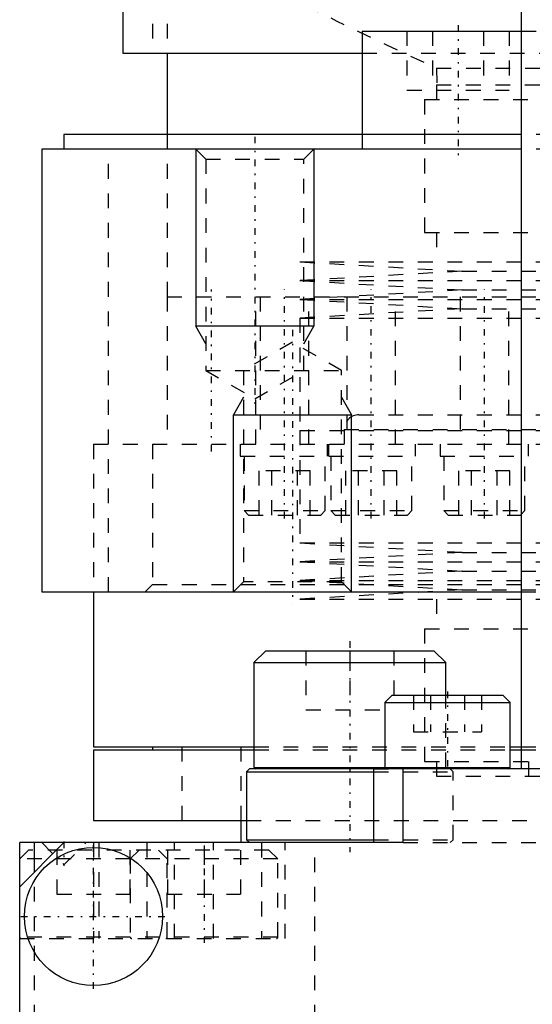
# Model space of a CAD drawing. Extents: x -70 to 70, y -1 to 583.
# Tile 2 of 15: x -50 to -15, y 118 to 185. Entities that reach past the tile are written whole.
import ezdxf

# ---------------------------------------------------------------- set-up
doc = ezdxf.new("R2010")
doc.units = 0
doc.linetypes.add('CENTER', pattern=[1.5, 0.45, -0.5, 0.05, -0.5])
doc.linetypes.add('DASHED', pattern=[2, 1, -1])
for name, color, linetype in [('AM_0', 7, 'CONTINUOUS'), ('AM_10', 7, 'CONTINUOUS'), ('AM_3', 7, 'DASHED'), ('AM_7', 7, 'CENTER')]:
    doc.layers.add(name, color=color, linetype=linetype)

msp = doc.modelspace()

# ---------------------------------------------------------------- linework, layer by layer
at = {"layer": 'AM_0', "color": 7, "linetype": 'CONTINUOUS'}
for p, q in [((-16, 394.2), (-16, 134)), ((-43, 201.5), (-43, 182.5)), ((-26.782, 184), (-26.782, 177)), ((-26.782, 184), (-15.995, 184)), ((-43, 182.5), (-26.782, 182.5)), ((-40, 182.5), (-40, 177)), ((-47, 177), (-47, 176)), ((-16.019, 177), (-47, 177)), ((-48.5, 176), (-48.5, 146)), ((-16.019, 176), (-48.5, 176)), ((-48.5, 146), (-16.019, 146)), ((-45, 146), (-45, 135.5)), ((-33.317, 142), (-34.117, 141.2)), ((-33.317, 142), (-21.917, 142)), ((-21.117, 141.2), (-21.917, 142)), ((-34.117, 141.2), (-34.117, 134.1)), ((-34.117, 141.2), (-21.117, 141.2)), ((-21.117, 139), (-21.117, 141.2)), ((-24.75, 139), (-25.25, 138.5)), ((-24.75, 139), (-17.25, 139)), ((-16.75, 138.5), (-17.25, 139)), ((-25.25, 138.5), (-25.25, 134.1)), ((-25.25, 138.5), (-16.75, 138.5)), ((-16.75, 134.1), (-16.75, 138.5)), ((-45, 135.5), (-34.117, 135.5)), ((-41, 135.5), (-41, 135.3)), ((-16.758, 135.5), (-16.015, 135.5)), ((-45, 135.3), (-45, 130.5)), ((-45, 135.3), (-34.117, 135.3)), ((-16.758, 135.3), (-16.015, 135.3)), ((-34.417, 134), (-34.617, 133.8)), ((-34.617, 133.8), (-34.617, 129.2)), ((-34.617, 133.8), (-25.999, 133.8)), ((34.417, 134), (-34.417, 134)), ((-34.117, 134.1), (-34.019, 134.002)), ((-34.117, 134.1), (-16.75, 134.1)), ((-26, 129), (-26, 134)), ((-24, 129), (-24, 134)), ((-45, 130.5), (-34.626, 130.5)), ((-35, 130.5), (-35, 129)), ((-50, 72), (-50, 129)), ((-50, 126), (-47, 129)), ((-24, 129), (-50, 129)), ((-49, 127), (-49, 129)), ((-34.617, 129.2), (-34.417, 129)), ((-34.617, 129.2), (-25.999, 129.2))]:
    msp.add_line(p, q, dxfattribs=at)
msp.add_circle((-45, 124), 4.681, dxfattribs=at)
for centre, start, end in [((-25.15, 134.1), 180, 270), ((-16.85, 134.1), 270, 0)]:
    msp.add_arc(centre, 0.1, start, end, dxfattribs=at)
at = {"layer": 'AM_10', "color": 7, "linetype": 'CONTINUOUS'}
for p, q in [((-38.068, 176), (-38.068, 164)), ((-30.068, 176), (-30.068, 164)), ((-30.068, 164), (-38.068, 164)), ((-37.391, 162.8), (-38.068, 164)), ((-30.744, 162.8), (-30.068, 164)), ((-34.824, 159.2), (-35.5, 158)), ((-28.177, 159.2), (-27.5, 158)), ((-35.5, 146), (-35.5, 158)), ((-35.5, 158), (-27.5, 158)), ((-27.5, 146), (-27.5, 158))]:
    msp.add_line(p, q, dxfattribs=at)
at = {"layer": 'AM_3', "color": 6, "linetype": 'DASHED'}
for p, q in [((-41, 190.5), (-41, 182.5)), ((-40, 190.5), (-40, 182.5)), ((-23.746, 184), (-23.746, 180)), ((-22.014, 184), (-22.014, 180)), ((-18.55, 184), (-18.55, 180)), ((-16.818, 184), (-16.818, 180)), ((-15.995, 184), (-13.782, 184)), ((-26.782, 182.5), (26.782, 182.5)), ((-21.744, 181.5), (-21.724, 180.36)), ((-21.744, 181.5), (21.744, 181.5)), ((-21.75, 180.36), (-21.75, 179.36)), ((-21.75, 180.36), (21.75, 180.36)), ((-23.746, 180), (-16.818, 180)), ((-22.55, 179.36), (-22.55, 170.36)), ((-22.55, 179.36), (22.55, 179.36)), ((-40, 177), (-40, 166)), ((-26.782, 177), (-26.782, 176)), ((16.019, 177), (-16.019, 177)), ((-48.466, 146), (-48.466, 176)), ((-43.969, 146), (-43.969, 176)), ((-38.068, 176), (-37.391, 175.323)), ((-30.744, 175.323), (-30.068, 176)), ((16.019, 176), (-16.019, 176)), ((-37.391, 175.323), (-37.391, 161)), ((-37.391, 175.323), (-30.744, 175.323)), ((-30.744, 161), (-30.744, 175.323)), ((-22.55, 170.36), (22.55, 170.36)), ((-21.75, 170.36), (-21.75, 168.36)), ((-31, 168.36), (-20, 167.725)), ((-31, 168.36), (31, 168.36)), ((-20, 167.725), (-31, 167.09)), ((-20, 167.725), (20, 167.725)), ((-31, 167.09), (-20, 166.455)), ((-31, 167.09), (31, 167.09)), ((-20, 166.455), (-31, 165.82)), ((-20, 166.455), (20, 166.455)), ((-40, 166), (40, 166)), ((-40, 166), (-40, 156)), ((-34, 156), (-34, 166)), ((-33.693, 166), (-33.693, 156)), ((-31, 165.82), (-20, 165.185)), ((-31, 165.82), (31, 165.82)), ((-30.393, 156), (-30.393, 166)), ((-27.813, 166), (-27.813, 156)), ((-24.513, 156), (-24.513, 166)), ((-20.15, 166), (-20.15, 156)), ((-16.85, 156), (-16.85, 166)), ((-20, 165.185), (-31, 164.55)), ((-20, 165.185), (20, 165.185)), ((-31, 164.55), (-31, 156.93)), ((-31, 164.55), (31, 164.55)), ((-31.5, 162.919), (-34.824, 161)), ((-28.177, 161), (-31.5, 162.919)), ((-37.391, 161), (-34.068, 159.081)), ((-37.391, 161), (-28.177, 161)), ((-34.824, 161), (-34.824, 146.677)), ((-34.068, 159.081), (-30.744, 161)), ((-28.177, 146.677), (-28.177, 161)), ((-27, 158), (27, 158)), ((-31, 156.93), (31, 156.93)), ((-31, 156.93), (-31, 149.31)), ((-31, 156.93), (0, 156.93)), ((-28, 157), (-28, 156)), ((-28, 157), (28, 157)), ((-45, 156), (45, 156)), ((-45, 156), (-45, 146)), ((-45, 156), (45, 156)), ((-41, 156), (-41, 146.5)), ((-35.043, 156), (-35.043, 155.2)), ((-29.163, 156), (-29.163, 155.2)), ((-29.043, 155.2), (-29.043, 156)), ((-23.163, 155.2), (-23.163, 156)), ((-21.5, 156), (-21.5, 155.2)), ((-15.5, 155.2), (-15.5, 156)), ((-35.043, 155.2), (-23.163, 155.2)), ((-34.793, 155.2), (-34.793, 151.5)), ((-29.293, 151.5), (-29.293, 155.2)), ((-28.913, 155.2), (-28.913, 151.5)), ((-23.413, 151.5), (-23.413, 155.2)), ((-21.5, 155.2), (-15.5, 155.2)), ((-21.25, 155.2), (-21.25, 151.5)), ((-15.75, 151.5), (-15.75, 155.2)), ((-33.774, 151.2), (-33.774, 154.2)), ((-30.309, 154.2), (-33.774, 154.2)), ((-32.907, 151.2), (-32.907, 154.2)), ((-31.175, 151.2), (-31.175, 154.2)), ((-30.309, 151.2), (-30.309, 154.2)), ((-27.894, 151.2), (-27.894, 154.2)), ((-24.43, 154.2), (-27.894, 154.2)), ((-27.028, 151.2), (-27.028, 154.2)), ((-25.296, 151.2), (-25.296, 154.2)), ((-24.43, 151.2), (-24.43, 154.2)), ((-20.232, 151.2), (-20.232, 154.2)), ((-16.768, 154.2), (-20.232, 154.2)), ((-19.366, 151.2), (-19.366, 154.2)), ((-17.634, 151.2), (-17.634, 154.2)), ((-16.768, 151.2), (-16.768, 154.2)), ((-34.793, 151.5), (-34.493, 151.2)), ((-34.793, 151.5), (-29.293, 151.5)), ((-29.593, 151.2), (-29.293, 151.5)), ((-28.913, 151.5), (-28.613, 151.2)), ((-28.913, 151.5), (-23.413, 151.5)), ((-23.713, 151.2), (-23.413, 151.5)), ((-21.25, 151.5), (-20.95, 151.2)), ((-21.25, 151.5), (-15.75, 151.5)), ((-16.05, 151.2), (-15.75, 151.5)), ((-34.493, 151.2), (-29.593, 151.2)), ((-28.613, 151.2), (-23.713, 151.2)), ((-20.95, 151.2), (-16.05, 151.2)), ((-31, 149.31), (-20, 148.675)), ((-31, 149.31), (31, 149.31)), ((-20, 148.675), (-31, 148.04)), ((-20, 148.675), (20, 148.675)), ((-31, 148.04), (-20, 147.405)), ((-31, 148.04), (31, 148.04)), ((-20, 147.405), (-31, 146.77)), ((-20, 147.405), (20, 147.405)), ((-41, 146.5), (-41.5, 146)), ((-41, 146.5), (41, 146.5)), ((-34.824, 146.677), (-35.5, 146)), ((-28.177, 146.677), (-34.824, 146.677)), ((-31, 146.77), (-20, 146.135)), ((-31, 146.77), (31, 146.77)), ((-27.5, 146), (-28.177, 146.677)), ((-20, 146.135), (-31, 145.5)), ((-31, 145.5), (31, 145.5)), ((-21.75, 145.5), (-21.75, 143.5)), ((-20, 146.135), (20, 146.135)), ((-16.019, 146), (16.019, 146)), ((-22.55, 143.5), (-22.55, 134.5)), ((-22.55, 143.5), (22.55, 143.5)), ((-30.592, 142), (-30.592, 138)), ((-27.617, 142), (-27.617, 138)), ((-24.642, 142), (-24.642, 138)), ((-23.309, 139), (-23.309, 136.5)), ((-22.155, 139), (-22.155, 136.5)), ((-21.117, 134.1), (-21.117, 139)), ((-19.845, 139), (-19.845, 136.5)), ((-18.691, 139), (-18.691, 136.5)), ((-30.592, 138), (-24.642, 138)), ((-23.309, 136.5), (-18.691, 136.5)), ((-39, 135.5), (-39, 130.5)), ((-35, 135.5), (-35, 130.5)), ((-34.117, 135.5), (-16.758, 135.5)), ((-16.015, 135.5), (16.015, 135.5)), ((-34.117, 135.3), (-16.758, 135.3)), ((-16.015, 135.3), (16.015, 135.3)), ((-22.55, 134.5), (22.55, 134.5)), ((-21.75, 134.5), (-21.75, 133.5)), ((-15.5, 134.5), (-15.5, 133.5)), ((-25.999, 134), (-24, 134)), ((-25.999, 133.8), (-20.617, 133.8)), ((-21.75, 133.5), (21.75, 133.5)), ((-21.217, 134), (-21.117, 134.1)), ((-20.617, 133.8), (-20.817, 134)), ((-20.617, 129.2), (-20.617, 133.8)), ((-34.626, 130.5), (34.626, 130.5)), ((-48.5, 129), (-47, 127.5)), ((-47, 127.5), (-45.5, 129)), ((-45, 129), (-45, 122.5)), ((-44.639, 129), (-44.639, 122.5)), ((-41.389, 129), (-41.389, 122.5)), ((-39.5, 122.5), (-39.5, 129)), ((-36.861, 122.5), (-36.861, 129)), ((-33.611, 129), (-33.611, 122.5)), ((-32, 122.5), (-32, 129)), ((-30, 117), (-30, 129)), ((-25.999, 129.2), (-20.617, 129.2)), ((-24, 129), (24, 129)), ((-20.817, 129), (-20.617, 129.2)), ((-49.4, 128.5), (-50, 127.9)), ((-33.1, 128.5), (-49.4, 128.5)), ((-47.475, 128.5), (-47.475, 125.5)), ((-42.525, 128.5), (-42.525, 125.5)), ((-41.9, 128.5), (-42.5, 127.9)), ((-40, 127.9), (-40.6, 128.5)), ((-39.975, 128.5), (-39.975, 125.5)), ((-37.5, 128.5), (-37.5, 125.5)), ((-35.025, 128.5), (-35.025, 125.5)), ((-32.5, 127.9), (-33.1, 128.5)), ((-32.5, 127.9), (-50, 127.9)), ((-42.5, 127.9), (-42.5, 122.6)), ((-40, 122.6), (-40, 127.9)), ((-32.5, 122.6), (-32.5, 127.9)), ((-49, 117), (-49, 127)), ((-47.475, 125.5), (-42.525, 125.5)), ((-39.975, 125.5), (-35.025, 125.5)), ((-32.5, 122.6), (-50, 122.6)), ((-50, 122.5), (-32, 122.5))]:
    msp.add_line(p, q, dxfattribs=at)
for centre, radius, start, end in [((105.055, 459.032), 305.126, 243.20409, 245.44524), ((-27, 157), 1, 90, 180), ((-49.9, 122.6), 0.1, 180, 270), ((-42.4, 122.6), 0.1, 180, 270), ((-40.1, 122.6), 0.1, 270, 0), ((-32.6, 122.6), 0.1, 270, 0)]:
    msp.add_arc(centre, radius, start, end, dxfattribs=at)
at = {"layer": 'AM_7', "color": 4, "linetype": 'CENTER'}
for p, q in [((-20.282, 184.4), (-20.282, 175.6)), ((-34.068, 176.846), (-34.068, 158.235)), ((-37, 155.5), (-37, 166.5)), ((-32.043, 150.96), (-32.043, 166.5)), ((-26.163, 150.96), (-26.163, 166.5)), ((-18.5, 150.96), (-18.5, 166.5)), ((-31.5, 163.765), (-31.5, 145.154)), ((-27.617, 142.65), (-27.617, 128.35)), ((-21, 139.25), (-21, 133.75)), ((-47, 129.075), (-47, 127.425)), ((-45, 119.085), (-45, 128.915)), ((-37.5, 128.8), (-37.5, 122.2)), ((-49.915, 124), (-40.085, 124))]:
    msp.add_line(p, q, dxfattribs=at)

doc.saveas('drawing.dxf')
